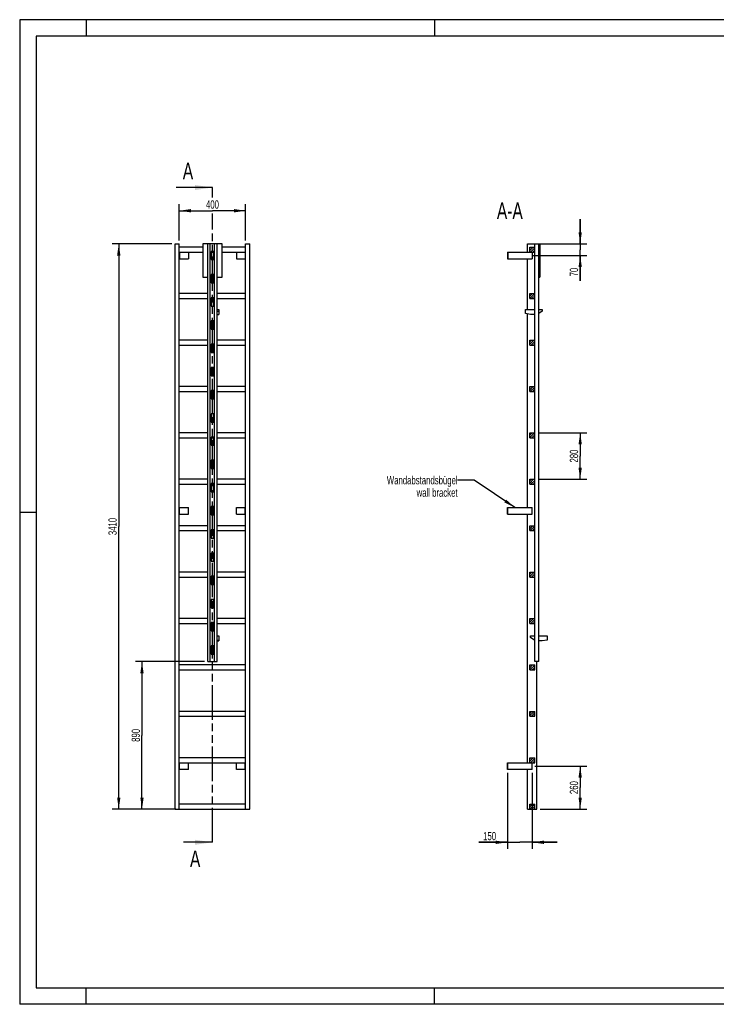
# Model space of a CAD drawing. Header units: millimetres. Extents: x 0 to 8400, y 0 to 5940.
# Tile 1 of 2: x 0 to 4200, y 0 to 5940. Entities that reach past the tile are written whole.
import ezdxf

# ---------------------------------------------------------------- set-up
doc = ezdxf.new("R2010")
doc.units = ezdxf.units.MM
doc.header["$LTSCALE"] = 462
doc.linetypes.add('PHANTOM', pattern=[0.8, 0.45, -0.05, 0.1, -0.05, 0.1, -0.05])
doc.layers.get('0').update_dxf_attribs({"linetype": 'CONTINUOUS'})
for name, color, linetype in [('050_DIMENSIONING', 7, 'CONTINUOUS'), ('053_NOTES', 7, 'CONTINUOUS'), ('HATCHING_BL0', 7, 'CONTINUOUS')]:
    doc.layers.add(name, color=color, linetype=linetype)
doc.styles.get("Standard").update_dxf_attribs({"font": 'txt', "width": 0.7})
doc.dimstyles.new('DIMSTYLE_1', dxfattribs={"dimtxt": 50, "dimasz": 70, "dimexe": 2, "dimexo": 1, "dimtad": 1, "dimdec": 1, "dimtxsty": 'Standard', "dimblk": '_FILLED', "dimblk1": '_FILLED', "dimblk2": '_FILLED', "dimcen": 0.09, "dimazin": 2, "dimtp": 0.5, "dimtm": 0.5, "dimtfac": 1, "dimtdec": 1, "dimtofl": 0, "dimtmove": 0, "dimatfit": 3, "dimldrblk": '_FILLED', "dimfxl": 1, "dimtolj": 1, "dimarcsym": 0})
doc.dimstyles.new('DIMSTYLE_2', dxfattribs={"dimtxt": 50, "dimasz": 70, "dimexe": 2, "dimexo": 1, "dimtad": 1, "dimdec": 1, "dimtxsty": 'Standard', "dimblk": '_FILLED', "dimblk1": '_FILLED', "dimblk2": '_FILLED', "dimcen": 0.09, "dimazin": 2, "dimtp": 0.3, "dimtm": 0.3, "dimtfac": 1, "dimtdec": 1, "dimtofl": 0, "dimtmove": 0, "dimatfit": 3, "dimldrblk": '_FILLED', "dimfxl": 1, "dimtolj": 1, "dimarcsym": 0})
doc.dimstyles.new('DIMSTYLE_3', dxfattribs={"dimtxt": 50, "dimasz": 70, "dimexe": 2, "dimexo": 1, "dimtad": 1, "dimtxsty": 'Standard', "dimblk": '_FILLED', "dimblk1": '_FILLED', "dimblk2": '_FILLED', "dimcen": 0.09, "dimazin": 2, "dimtp": 0.5, "dimtm": 0.5, "dimtfac": 1, "dimtofl": 0, "dimtmove": 0, "dimatfit": 3, "dimldrblk": '_FILLED', "dimfxl": 1, "dimtolj": 1, "dimarcsym": 0})
doc.dimstyles.new('DIMSTYLE_4', dxfattribs={"dimtxt": 50, "dimasz": 70, "dimexe": 2, "dimexo": 1, "dimtad": 1, "dimtxsty": 'Standard', "dimblk": '_FILLED', "dimblk1": '_FILLED', "dimblk2": '_FILLED', "dimcen": 0.09, "dimazin": 2, "dimtp": 2, "dimtm": 2, "dimtfac": 1, "dimtofl": 0, "dimtmove": 0, "dimatfit": 3, "dimldrblk": '_FILLED', "dimfxl": 1, "dimtolj": 1, "dimarcsym": 0})
doc.dimstyles.new('DIMSTYLE_5', dxfattribs={"dimtxt": 50, "dimasz": 70, "dimexe": 2, "dimexo": 1, "dimtad": 1, "dimtxsty": 'Standard', "dimblk": '_FILLED', "dimblk1": '_FILLED', "dimblk2": '_FILLED', "dimcen": 0.09, "dimazin": 2, "dimtp": 0.8, "dimtm": 0.8, "dimtfac": 1, "dimtofl": 0, "dimtmove": 0, "dimatfit": 3, "dimldrblk": '_FILLED', "dimfxl": 1, "dimtolj": 1, "dimarcsym": 0})
doc.dimstyles.get("Standard").update_dxf_attribs({"dimtxt": 50, "dimasz": 70, "dimexe": 2, "dimexo": 1, "dimtad": 1, "dimtxsty": 'Standard', "dimblk": '_FILLED', "dimblk1": '_FILLED', "dimblk2": '_FILLED', "dimcen": 0.09, "dimazin": 2, "dimtol": 1, "dimtp": 0.01, "dimtm": 0.01, "dimtfac": 1, "dimtofl": 0, "dimtmove": 0, "dimatfit": 3, "dimldrblk": '_FILLED', "dimfxl": 1, "dimtolj": 1, "dimarcsym": 0})

# ---------------------------------------------------------------- blocks, each defined once
blk = doc.blocks.new('_FILLED')
at = {"color": 0, "linetype": 'ByBlock'}
blk.add_solid([(0, 0), (-1, 0.143), (-1, -0.143)], dxfattribs=at)
blk = doc.blocks.new('*D2')
at = {"layer": '050_DIMENSIONING', "color": 2, "linetype": 'Continuous', "transparency": 16777216}
for p, q in [((962.3, 4607.4), (962.3, 4827.4)), ((1362.3, 4607.4), (1362.3, 4827.4)), ((962.3, 4787.4), (1162.3, 4787.4)), ((1362.3, 4787.4), (1162.3, 4787.4))]:
    blk.add_line(p, q, dxfattribs=at)
at = {"layer": '050_DIMENSIONING', "color": 2, "linetype": 'Continuous', "transparency": 16777216, "xscale": 70, "yscale": 70, "zscale": 70, "rotation": 180}
blk.add_blockref('_FILLED', (962.3, 4787.4), dxfattribs=at)
at = {"layer": '050_DIMENSIONING', "color": 2, "linetype": 'Continuous', "transparency": 16777216, "xscale": 70, "yscale": 70, "zscale": 70}
blk.add_blockref('_FILLED', (1362.3, 4787.4), dxfattribs=at)
at = {"layer": '050_DIMENSIONING', "color": 2, "linetype": 'Continuous', "transparency": 16777216, "insert": (1162.3, 4849.9), "char_height": 50, "width": 176.786, "attachment_point": 2, "line_spacing_factor": 0.9}
blk.add_mtext('400', dxfattribs=at)
blk = doc.blocks.new('*D3')
at = {"layer": '050_DIMENSIONING', "color": 2, "linetype": 'Continuous', "transparency": 16777216}
for p, q in [((3106.7, 1437.4), (3419.3, 1437.4)), ((3379.3, 1437.4), (3379.3, 1307.4)), ((3379.3, 1177.4), (3379.3, 1307.4)), ((3138.8, 1177.4), (3419.3, 1177.4))]:
    blk.add_line(p, q, dxfattribs=at)
at = {"layer": '050_DIMENSIONING', "color": 2, "linetype": 'Continuous', "transparency": 16777216, "xscale": 70, "yscale": 70, "zscale": 70}
for p, rotation in [((3379.3, 1437.4), 90), ((3379.3, 1177.4), 270)]:
    blk.add_blockref('_FILLED', p, dxfattribs=dict(at, rotation=rotation))
at = {"layer": '050_DIMENSIONING', "color": 2, "linetype": 'Continuous', "transparency": 16777216, "insert": (3316.8, 1307.4), "char_height": 50, "width": 176.786, "attachment_point": 2, "rotation": 90, "line_spacing_factor": 0.9}
blk.add_mtext('260', dxfattribs=at)
blk = doc.blocks.new('*D4')
at = {"layer": '050_DIMENSIONING', "color": 2, "linetype": 'Continuous', "transparency": 16777216}
for p, q in [((3379.3, 4587.4), (3379.3, 4737.4)), ((3379.3, 4737.4), (3379.3, 4552.4)), ((3138.8, 4587.4), (3419.3, 4587.4)), ((3095.9, 4517.4), (3419.3, 4517.4)), ((3379.3, 4364.7), (3379.3, 4552.4)), ((3379.3, 4517.4), (3379.3, 4364.7))]:
    blk.add_line(p, q, dxfattribs=at)
at = {"layer": '050_DIMENSIONING', "color": 2, "linetype": 'Continuous', "transparency": 16777216, "xscale": 70, "yscale": 70, "zscale": 70}
for p, rotation in [((3379.3, 4587.4), 270), ((3379.3, 4517.4), 90)]:
    blk.add_blockref('_FILLED', p, dxfattribs=dict(at, rotation=rotation))
at = {"layer": '050_DIMENSIONING', "color": 2, "linetype": 'Continuous', "transparency": 16777216, "insert": (3316.8, 4443.3), "char_height": 50, "width": 117.857, "attachment_point": 3, "rotation": 90, "line_spacing_factor": 0.9}
blk.add_mtext('70', dxfattribs=at)
blk = doc.blocks.new('*D5')
at = {"layer": '050_DIMENSIONING', "color": 2, "linetype": 'Continuous', "transparency": 16777216}
for p, q in [((2940.3, 1397.4), (2940.3, 937.4)), ((3090.3, 1397.4), (3090.3, 937.4)), ((2940.3, 977.4), (2768.9, 977.4)), ((2768.9, 977.4), (3015.3, 977.4)), ((3240.3, 977.4), (3015.3, 977.4)), ((3090.3, 977.4), (3240.3, 977.4))]:
    blk.add_line(p, q, dxfattribs=at)
at = {"layer": '050_DIMENSIONING', "color": 2, "linetype": 'Continuous', "transparency": 16777216, "xscale": 70, "yscale": 70, "zscale": 70}
blk.add_blockref('_FILLED', (2940.3, 977.4), dxfattribs=at)
at = {"layer": '050_DIMENSIONING', "color": 2, "linetype": 'Continuous', "transparency": 16777216, "xscale": 70, "yscale": 70, "zscale": 70, "rotation": 180}
blk.add_blockref('_FILLED', (3090.3, 977.4), dxfattribs=at)
at = {"layer": '050_DIMENSIONING', "color": 2, "linetype": 'Continuous', "transparency": 16777216, "insert": (2872.5, 1039.9), "char_height": 50, "width": 155.357, "attachment_point": 3, "line_spacing_factor": 0.9}
blk.add_mtext('150', dxfattribs=at)
blk = doc.blocks.new('*D6')
at = {"layer": '050_DIMENSIONING', "color": 2, "linetype": 'Continuous', "transparency": 16777216}
for p, q in [((917.3, 4587.4), (557.3, 4587.4)), ((597.3, 4587.4), (597.3, 2882.4)), ((597.3, 1177.4), (597.3, 2882.4)), ((917.3, 1177.4), (557.3, 1177.4))]:
    blk.add_line(p, q, dxfattribs=at)
at = {"layer": '050_DIMENSIONING', "color": 2, "linetype": 'Continuous', "transparency": 16777216, "xscale": 70, "yscale": 70, "zscale": 70}
for p, rotation in [((597.3, 4587.4), 90), ((597.3, 1177.4), 270)]:
    blk.add_blockref('_FILLED', p, dxfattribs=dict(at, rotation=rotation))
at = {"layer": '050_DIMENSIONING', "color": 2, "linetype": 'Continuous', "transparency": 16777216, "insert": (534.8, 2882.4), "char_height": 50, "width": 214.286, "attachment_point": 2, "rotation": 90, "line_spacing_factor": 0.9}
blk.add_mtext('3410', dxfattribs=at)
blk = doc.blocks.new('*D7')
at = {"layer": '050_DIMENSIONING', "color": 2, "linetype": 'Continuous', "transparency": 16777216}
for p, q in [((1114.3, 2067.4), (697.3, 2067.4)), ((737.3, 2067.4), (737.3, 1622.4)), ((737.3, 1177.4), (737.3, 1622.4)), ((942.3, 1177.4), (697.3, 1177.4))]:
    blk.add_line(p, q, dxfattribs=at)
at = {"layer": '050_DIMENSIONING', "color": 2, "linetype": 'Continuous', "transparency": 16777216, "xscale": 70, "yscale": 70, "zscale": 70}
for p, rotation in [((737.3, 2067.4), 90), ((737.3, 1177.4), 270)]:
    blk.add_blockref('_FILLED', p, dxfattribs=dict(at, rotation=rotation))
at = {"layer": '050_DIMENSIONING', "color": 2, "linetype": 'Continuous', "transparency": 16777216, "insert": (674.8, 1622.4), "char_height": 50, "width": 176.786, "attachment_point": 2, "rotation": 90, "line_spacing_factor": 0.9}
blk.add_mtext('890', dxfattribs=at)
blk = doc.blocks.new('*D8')
at = {"layer": '050_DIMENSIONING', "color": 2, "linetype": 'Continuous', "transparency": 16777216}
for p, q in [((3125.3, 3447.4), (3419.3, 3447.4)), ((3379.3, 3447.4), (3379.3, 3307.4)), ((3379.3, 3167.4), (3379.3, 3307.4)), ((3125.3, 3167.4), (3419.3, 3167.4))]:
    blk.add_line(p, q, dxfattribs=at)
at = {"layer": '050_DIMENSIONING', "color": 2, "linetype": 'Continuous', "transparency": 16777216, "xscale": 70, "yscale": 70, "zscale": 70}
for p, rotation in [((3379.3, 3447.4), 90), ((3379.3, 3167.4), 270)]:
    blk.add_blockref('_FILLED', p, dxfattribs=dict(at, rotation=rotation))
at = {"layer": '050_DIMENSIONING', "color": 2, "linetype": 'Continuous', "transparency": 16777216, "insert": (3316.8, 3307.4), "char_height": 50, "width": 176.786, "attachment_point": 2, "rotation": 90, "line_spacing_factor": 0.9}
blk.add_mtext('280', dxfattribs=at)
blk = doc.blocks.new('XSEC_FILLED')
at = {"color": 0, "linetype": 'ByBlock'}
blk.add_solid([(0, 0), (-1, 0.143), (-1, -0.143)], dxfattribs=at)
blk = doc.blocks.new('HATCHING_BL0', base_point=(1053.2, 2952.4))
at = {"layer": 'HATCHING_BL0', "color": 7, "linetype": 'PHANTOM'}
for p, q in [((1162.3, 4866.4), (1162.3, 4927.4)), ((1162.3, 977.4), (1162.3, 4770.4))]:
    blk.add_line(p, q, dxfattribs=at)
at = {"layer": 'HATCHING_BL0', "color": 7, "linetype": 'Continuous', "char_height": 100, "width": 128.571, "attachment_point": 1, "line_spacing_factor": 0.9}
for insert in [(983.4, 5077.4), (1026.7, 927.4)]:
    blk.add_mtext('A', dxfattribs=dict(at, insert=insert))
at = {"layer": 'HATCHING_BL0', "color": 7, "linetype": 'Continuous'}
for points in [[(1162.3, 4927.4), (944.1, 4927.4)], [(1162.3, 977.4), (987.4, 977.4)]]:
    blk.add_leader(points, dimstyle='Standard', override={"dimasz": 105, "dimtad": 0, "dimldrblk": 'XSEC_FILLED'}, dxfattribs=at)

msp = doc.modelspace()

# ---------------------------------------------------------------- hatches: boundary and pattern name
at = {"linetype": 'Continuous'}
h = msp.add_hatch(dxfattribs=at)
h.set_pattern_fill('A', color=2, scale=9.722718, angle=45, style=0, pattern_type=0)
h.set_pattern_definition([(45, (0, 0), (-6.875, 6.875), [])])
edge = h.paths.add_edge_path()
edge.add_line((3105.344, 1177.417), (3075.344, 1177.417))
edge.add_line((3075.344, 1177.417), (3075.344, 1207.417))
edge.add_line((3075.344, 1207.417), (3105.344, 1207.417))
edge.add_line((3105.344, 1177.417), (3105.344, 1207.417))
edge = h.paths.add_edge_path()
edge.add_line((3075.344, 1457.417), (3075.344, 1487.417))
edge.add_line((3075.344, 1487.417), (3105.344, 1487.417))
edge.add_line((3105.344, 1457.417), (3105.344, 1487.417))
edge.add_line((3075.344, 1457.417), (3105.344, 1457.417))
edge = h.paths.add_edge_path()
edge.add_line((3075.344, 1737.417), (3075.344, 1767.417))
edge.add_line((3075.344, 1767.417), (3105.344, 1767.417))
edge.add_line((3105.344, 1737.417), (3105.344, 1767.417))
edge.add_line((3075.344, 1737.417), (3105.344, 1737.417))
edge = h.paths.add_edge_path()
edge.add_line((3075.344, 2017.417), (3075.344, 2047.417))
edge.add_line((3075.344, 2047.417), (3105.344, 2047.417))
edge.add_line((3105.344, 2017.417), (3105.344, 2047.417))
edge.add_line((3075.344, 2017.417), (3105.344, 2017.417))
edge = h.paths.add_edge_path()
edge.add_line((3075.344, 2297.417), (3075.344, 2327.417))
edge.add_line((3075.344, 2327.417), (3105.344, 2327.417))
edge.add_line((3105.344, 2297.417), (3105.344, 2327.417))
edge.add_line((3075.344, 2297.417), (3105.344, 2297.417))
edge = h.paths.add_edge_path()
edge.add_line((3075.344, 2577.417), (3075.344, 2607.417))
edge.add_line((3075.344, 2607.417), (3105.344, 2607.417))
edge.add_line((3105.344, 2577.417), (3105.344, 2607.417))
edge.add_line((3075.344, 2577.417), (3105.344, 2577.417))
edge = h.paths.add_edge_path()
edge.add_line((3075.344, 2857.417), (3075.344, 2887.417))
edge.add_line((3075.344, 2887.417), (3105.344, 2887.417))
edge.add_line((3105.344, 2857.417), (3105.344, 2887.417))
edge.add_line((3075.344, 2857.417), (3105.344, 2857.417))
edge = h.paths.add_edge_path()
edge.add_line((3075.344, 3137.417), (3075.344, 3167.417))
edge.add_line((3075.344, 3167.417), (3105.344, 3167.417))
edge.add_line((3105.344, 3137.417), (3105.344, 3167.417))
edge.add_line((3075.344, 3137.417), (3105.344, 3137.417))
edge = h.paths.add_edge_path()
edge.add_line((3075.344, 3417.417), (3075.344, 3447.417))
edge.add_line((3075.344, 3447.417), (3105.344, 3447.417))
edge.add_line((3105.344, 3417.417), (3105.344, 3447.417))
edge.add_line((3075.344, 3417.417), (3105.344, 3417.417))
edge = h.paths.add_edge_path()
edge.add_line((3075.344, 3697.417), (3075.344, 3727.417))
edge.add_line((3075.344, 3727.417), (3105.344, 3727.417))
edge.add_line((3105.344, 3697.417), (3105.344, 3727.417))
edge.add_line((3075.344, 3697.417), (3105.344, 3697.417))
edge = h.paths.add_edge_path()
edge.add_line((3075.344, 3977.417), (3075.344, 4007.417))
edge.add_line((3075.344, 4007.417), (3105.344, 4007.417))
edge.add_line((3105.344, 3977.417), (3105.344, 4007.417))
edge.add_line((3075.344, 3977.417), (3105.344, 3977.417))
edge = h.paths.add_edge_path()
edge.add_line((3075.344, 4257.417), (3075.344, 4287.417))
edge.add_line((3075.344, 4287.417), (3105.344, 4287.417))
edge.add_line((3105.344, 4257.417), (3105.344, 4287.417))
edge.add_line((3075.344, 4257.417), (3105.344, 4257.417))
edge = h.paths.add_edge_path()
edge.add_line((3075.344, 4537.417), (3075.344, 4567.417))
edge.add_line((3075.344, 4567.417), (3105.344, 4567.417))
edge.add_line((3105.344, 4537.417), (3105.344, 4567.417))
edge.add_line((3075.344, 4537.417), (3105.344, 4537.417))
edge = h.paths.add_edge_path()
edge.add_line((3105.444, 2112.417), (3105.444, 2067.417))
edge.add_line((3106.344, 2112.417), (3105.444, 2112.417))
edge.add_line((3106.344, 2112.417), (3106.344, 2067.417))
edge.add_line((3106.344, 2067.417), (3105.444, 2067.417))
edge = h.paths.add_edge_path()
edge.add_line((3105.444, 2252.417), (3105.444, 2162.417))
edge.add_line((3106.344, 2252.417), (3105.444, 2252.417))
edge.add_line((3106.344, 2252.417), (3106.344, 2162.417))
edge.add_line((3106.344, 2162.417), (3105.444, 2162.417))
edge = h.paths.add_edge_path()
edge.add_line((3105.444, 2392.417), (3105.444, 2302.417))
edge.add_line((3106.344, 2392.417), (3105.444, 2392.417))
edge.add_line((3106.344, 2392.417), (3106.344, 2302.417))
edge.add_line((3106.344, 2302.417), (3105.444, 2302.417))
edge = h.paths.add_edge_path()
edge.add_line((3105.444, 2532.417), (3105.444, 2442.417))
edge.add_line((3106.344, 2532.417), (3105.444, 2532.417))
edge.add_line((3106.344, 2532.417), (3106.344, 2442.417))
edge.add_line((3106.344, 2442.417), (3105.444, 2442.417))
edge = h.paths.add_edge_path()
edge.add_line((3105.444, 2672.417), (3105.444, 2582.417))
edge.add_line((3106.344, 2672.417), (3105.444, 2672.417))
edge.add_line((3106.344, 2672.417), (3106.344, 2582.417))
edge.add_line((3106.344, 2582.417), (3105.444, 2582.417))
edge = h.paths.add_edge_path()
edge.add_line((3105.444, 2812.417), (3105.444, 2722.417))
edge.add_line((3106.344, 2812.417), (3105.444, 2812.417))
edge.add_line((3106.344, 2812.417), (3106.344, 2722.417))
edge.add_line((3106.344, 2722.417), (3105.444, 2722.417))
edge = h.paths.add_edge_path()
edge.add_line((3105.444, 2952.417), (3105.444, 2862.417))
edge.add_line((3106.344, 2952.417), (3105.444, 2952.417))
edge.add_line((3106.344, 2952.417), (3106.344, 2862.417))
edge.add_line((3106.344, 2862.417), (3105.444, 2862.417))
edge = h.paths.add_edge_path()
edge.add_line((3105.444, 3092.417), (3105.444, 3002.417))
edge.add_line((3106.344, 3092.417), (3105.444, 3092.417))
edge.add_line((3106.344, 3092.417), (3106.344, 3002.417))
edge.add_line((3106.344, 3002.417), (3105.444, 3002.417))
edge = h.paths.add_edge_path()
edge.add_line((3106.344, 4587.417), (3105.444, 4587.417))
edge.add_line((3106.344, 4587.417), (3106.344, 4542.417))
edge.add_line((3106.344, 4542.417), (3105.444, 4542.417))
edge.add_line((3105.444, 4587.417), (3105.444, 4542.417))
edge = h.paths.add_edge_path()
edge.add_line((3105.444, 3232.417), (3105.444, 3142.417))
edge.add_line((3106.344, 3232.417), (3105.444, 3232.417))
edge.add_line((3106.344, 3232.417), (3106.344, 3142.417))
edge.add_line((3106.344, 3142.417), (3105.444, 3142.417))
edge = h.paths.add_edge_path()
edge.add_line((3105.444, 3372.417), (3105.444, 3282.417))
edge.add_line((3106.344, 3372.417), (3105.444, 3372.417))
edge.add_line((3106.344, 3372.417), (3106.344, 3282.417))
edge.add_line((3106.344, 3282.417), (3105.444, 3282.417))
edge = h.paths.add_edge_path()
edge.add_line((3105.444, 3512.417), (3105.444, 3422.417))
edge.add_line((3106.344, 3512.417), (3105.444, 3512.417))
edge.add_line((3106.344, 3512.417), (3106.344, 3422.417))
edge.add_line((3106.344, 3422.417), (3105.444, 3422.417))
edge = h.paths.add_edge_path()
edge.add_line((3105.444, 3652.417), (3105.444, 3562.417))
edge.add_line((3106.344, 3652.417), (3105.444, 3652.417))
edge.add_line((3106.344, 3652.417), (3106.344, 3562.417))
edge.add_line((3106.344, 3562.417), (3105.444, 3562.417))
edge = h.paths.add_edge_path()
edge.add_line((3105.444, 3792.417), (3105.444, 3702.417))
edge.add_line((3106.344, 3792.417), (3105.444, 3792.417))
edge.add_line((3106.344, 3792.417), (3106.344, 3702.417))
edge.add_line((3106.344, 3702.417), (3105.444, 3702.417))
edge = h.paths.add_edge_path()
edge.add_line((3105.444, 3932.417), (3105.444, 3842.417))
edge.add_line((3106.344, 3932.417), (3105.444, 3932.417))
edge.add_line((3106.344, 3932.417), (3106.344, 3842.417))
edge.add_line((3106.344, 3842.417), (3105.444, 3842.417))
edge = h.paths.add_edge_path()
edge.add_line((3105.444, 4072.417), (3105.444, 3982.417))
edge.add_line((3106.344, 4072.417), (3105.444, 4072.417))
edge.add_line((3106.344, 4072.417), (3106.344, 3982.417))
edge.add_line((3106.344, 3982.417), (3105.444, 3982.417))
edge = h.paths.add_edge_path()
edge.add_line((3106.344, 4492.417), (3105.444, 4492.417))
edge.add_line((3106.344, 4492.417), (3106.344, 4402.417))
edge.add_line((3106.344, 4402.417), (3105.444, 4402.417))
edge.add_line((3105.444, 4492.417), (3105.444, 4402.417))
edge = h.paths.add_edge_path()
edge.add_line((3106.344, 4352.417), (3105.444, 4352.417))
edge.add_line((3106.344, 4352.417), (3106.344, 4262.417))
edge.add_line((3106.344, 4262.417), (3105.444, 4262.417))
edge.add_line((3105.444, 4352.417), (3105.444, 4262.417))
edge = h.paths.add_edge_path()
edge.add_line((3106.344, 4212.417), (3105.444, 4212.417))
edge.add_line((3106.344, 4212.417), (3106.344, 4122.417))
edge.add_line((3106.344, 4122.417), (3105.444, 4122.417))
edge.add_line((3105.444, 4212.417), (3105.444, 4122.417))

# ---------------------------------------------------------------- linework, layer by layer
at = {"color": 3, "linetype": 'Continuous'}
for p, q in [((0, 5940), (0, 0)), ((8400, 5940), (0, 5940)), ((400, 5940), (400, 5840)), ((2500, 5940), (2500, 5840)), ((0, 2970), (100, 2970)), ((400, 0), (400, 100)), ((2500, 0), (2500, 100)), ((8400, 0), (0, 0))]:
    msp.add_line(p, q, dxfattribs=at)
at = {"color": 5, "linetype": 'Continuous'}
for p, q in [((100, 5840), (100, 100)), ((8300, 5840), (100, 5840)), ((100, 100), (8300, 100))]:
    msp.add_line(p, q, dxfattribs=at)
at = {"color": 7, "linetype": 'Continuous'}
for p, q in [((937.255, 1177.417), (937.255, 4587.417)), ((937.255, 4587.417), (962.255, 4587.417)), ((962.255, 1177.417), (962.255, 4587.417)), ((1104.255, 4587.417), (1104.255, 4387.417)), ((1220.255, 4587.417), (1104.255, 4587.417)), ((1134.255, 2067.417), (1134.255, 4587.417)), ((1149.255, 2067.417), (1149.255, 4587.417)), ((1175.255, 2067.417), (1175.255, 4587.417)), ((1190.255, 2067.417), (1190.255, 4587.417)), ((1220.255, 4387.417), (1220.255, 4587.417)), ((1362.255, 1177.417), (1362.255, 4587.417)), ((1362.255, 4587.417), (1387.255, 4587.417)), ((1387.255, 1177.417), (1387.255, 4587.417)), ((3061.844, 4537.417), (3061.844, 4587.417)), ((3061.844, 4587.417), (3135.444, 4587.417)), ((3105.444, 2067.417), (3105.444, 4587.417)), ((3106.344, 2067.417), (3106.344, 4587.417)), ((3128.344, 4587.417), (3128.344, 2067.417)), ((3129.344, 2067.417), (3129.344, 4587.417)), ((3135.444, 4587.417), (3135.444, 4387.417)), ((1104.255, 4567.417), (962.255, 4567.417)), ((962.255, 4537.417), (1104.255, 4537.417)), ((964.255, 4537.417), (964.255, 4497.417)), ((1017.255, 4537.417), (1017.255, 4497.417)), ((1155.255, 4542.417), (1155.255, 4492.417)), ((1169.255, 4542.417), (1155.255, 4542.417)), ((1155.255, 4537.417), (1169.255, 4537.417)), ((1169.255, 4492.417), (1169.255, 4542.417)), ((1362.255, 4567.417), (1220.255, 4567.417)), ((1220.255, 4537.417), (1362.255, 4537.417)), ((1307.255, 4537.417), (1307.255, 4497.417)), ((1360.255, 4537.417), (1360.255, 4497.417)), ((2940.344, 4537.417), (2940.344, 4497.417)), ((2940.344, 4537.417), (3105.344, 4537.417)), ((2942.344, 4537.417), (2942.344, 4497.417)), ((3075.344, 4537.417), (3075.344, 4567.417)), ((3075.344, 4567.417), (3105.344, 4567.417)), ((3090.344, 4537.417), (3090.344, 4497.417)), ((3105.344, 4537.417), (3105.344, 4567.417)), ((3106.344, 4542.417), (3105.444, 4542.417)), ((962.255, 4497.417), (1017.255, 4497.417)), ((1155.255, 4492.417), (1169.255, 4492.417)), ((1307.255, 4497.417), (1362.255, 4497.417)), ((2940.344, 4497.417), (3090.344, 4497.417)), ((3061.844, 4191.917), (3061.844, 4497.417)), ((3106.344, 4492.417), (3105.444, 4492.417)), ((1155.255, 4402.417), (1155.255, 4352.417)), ((1169.255, 4402.417), (1155.255, 4402.417)), ((1169.255, 4352.417), (1169.255, 4402.417)), ((3106.344, 4402.417), (3105.444, 4402.417)), ((1104.255, 4387.417), (1134.255, 4387.417)), ((1155.255, 4352.417), (1169.255, 4352.417)), ((1190.255, 4387.417), (1220.255, 4387.417)), ((3106.344, 4352.417), (3105.444, 4352.417)), ((3129.344, 4387.417), (3135.444, 4387.417)), ((1134.255, 4287.417), (962.255, 4287.417)), ((1362.255, 4287.417), (1190.255, 4287.417)), ((3075.344, 4257.417), (3075.344, 4287.417)), ((3075.344, 4287.417), (3105.344, 4287.417)), ((3105.344, 4257.417), (3105.344, 4287.417)), ((962.255, 4257.417), (1134.255, 4257.417)), ((1155.255, 4262.417), (1155.255, 4212.417)), ((1169.255, 4262.417), (1155.255, 4262.417)), ((1155.255, 4257.417), (1169.255, 4257.417)), ((1169.255, 4212.417), (1169.255, 4262.417)), ((1190.255, 4257.417), (1362.255, 4257.417)), ((3075.344, 4257.417), (3105.344, 4257.417)), ((3106.344, 4262.417), (3105.444, 4262.417)), ((1155.255, 4212.417), (1169.255, 4212.417)), ((1190.255, 4191.917), (1200.255, 4191.917)), ((1190.255, 4181.917), (1200.255, 4181.917)), ((1190.255, 4161.917), (1200.255, 4161.917)), ((1200.255, 4191.917), (1200.255, 4161.917)), ((3049.444, 4166.917), (3049.444, 4191.917)), ((3049.444, 4191.917), (3105.444, 4191.917)), ((3079.444, 4161.917), (3049.444, 4166.917)), ((3061.844, 2997.417), (3061.844, 4164.851)), ((3105.444, 4161.917), (3079.444, 4161.917)), ((3106.344, 4212.417), (3105.444, 4212.417)), ((3129.344, 4191.917), (3149.444, 4191.917)), ((3149.444, 4181.917), (3129.344, 4168.517)), ((3149.444, 4191.917), (3149.444, 4181.917)), ((1155.255, 4122.417), (1155.255, 4072.417)), ((1169.255, 4122.417), (1155.255, 4122.417)), ((1169.255, 4072.417), (1169.255, 4122.417)), ((3106.344, 4122.417), (3105.444, 4122.417)), ((1155.255, 4072.417), (1169.255, 4072.417)), ((3106.344, 4072.417), (3105.444, 4072.417)), ((1134.255, 4007.417), (962.255, 4007.417)), ((1155.255, 3982.417), (1155.255, 3932.417)), ((1169.255, 3982.417), (1155.255, 3982.417)), ((1169.255, 3932.417), (1169.255, 3982.417)), ((1362.255, 4007.417), (1190.255, 4007.417)), ((3075.344, 3977.417), (3075.344, 4007.417)), ((3075.344, 4007.417), (3105.344, 4007.417)), ((3105.344, 3977.417), (3105.344, 4007.417)), ((3106.344, 3982.417), (3105.444, 3982.417)), ((962.255, 3977.417), (1134.255, 3977.417)), ((1155.255, 3977.417), (1169.255, 3977.417)), ((1155.255, 3932.417), (1169.255, 3932.417)), ((1190.255, 3977.417), (1362.255, 3977.417)), ((3075.344, 3977.417), (3105.344, 3977.417)), ((3106.344, 3932.417), (3105.444, 3932.417)), ((1155.255, 3842.417), (1155.255, 3792.417)), ((1169.255, 3842.417), (1155.255, 3842.417)), ((1169.255, 3792.417), (1169.255, 3842.417)), ((3106.344, 3842.417), (3105.444, 3842.417)), ((1155.255, 3792.417), (1169.255, 3792.417)), ((3106.344, 3792.417), (3105.444, 3792.417)), ((1134.255, 3727.417), (962.255, 3727.417)), ((962.255, 3697.417), (1134.255, 3697.417)), ((1155.255, 3702.417), (1155.255, 3652.417)), ((1169.255, 3702.417), (1155.255, 3702.417)), ((1155.255, 3697.417), (1169.255, 3697.417)), ((1169.255, 3652.417), (1169.255, 3702.417)), ((1362.255, 3727.417), (1190.255, 3727.417)), ((1190.255, 3697.417), (1362.255, 3697.417)), ((3075.344, 3697.417), (3075.344, 3727.417)), ((3075.344, 3727.417), (3105.344, 3727.417)), ((3075.344, 3697.417), (3105.344, 3697.417)), ((3105.344, 3697.417), (3105.344, 3727.417)), ((3106.344, 3702.417), (3105.444, 3702.417)), ((1155.255, 3652.417), (1169.255, 3652.417)), ((3106.344, 3652.417), (3105.444, 3652.417)), ((1155.255, 3562.417), (1155.255, 3512.417)), ((1169.255, 3562.417), (1155.255, 3562.417)), ((1155.255, 3512.417), (1169.255, 3512.417)), ((1169.255, 3512.417), (1169.255, 3562.417)), ((3106.344, 3562.417), (3105.444, 3562.417)), ((3106.344, 3512.417), (3105.444, 3512.417)), ((1134.255, 3447.417), (962.255, 3447.417)), ((1362.255, 3447.417), (1190.255, 3447.417)), ((3075.344, 3417.417), (3075.344, 3447.417)), ((3075.344, 3447.417), (3105.344, 3447.417)), ((3105.344, 3417.417), (3105.344, 3447.417)), ((962.255, 3417.417), (1134.255, 3417.417)), ((1155.255, 3422.417), (1155.255, 3372.417)), ((1169.255, 3422.417), (1155.255, 3422.417)), ((1155.255, 3417.417), (1169.255, 3417.417)), ((1169.255, 3372.417), (1169.255, 3422.417)), ((1190.255, 3417.417), (1362.255, 3417.417)), ((3075.344, 3417.417), (3105.344, 3417.417)), ((3106.344, 3422.417), (3105.444, 3422.417)), ((1155.255, 3372.417), (1169.255, 3372.417)), ((3106.344, 3372.417), (3105.444, 3372.417)), ((1155.255, 3282.417), (1155.255, 3232.417)), ((1169.255, 3282.417), (1155.255, 3282.417)), ((1169.255, 3232.417), (1169.255, 3282.417)), ((3106.344, 3282.417), (3105.444, 3282.417)), ((1155.255, 3232.417), (1169.255, 3232.417)), ((3106.344, 3232.417), (3105.444, 3232.417)), ((1134.255, 3167.417), (962.255, 3167.417)), ((1362.255, 3167.417), (1190.255, 3167.417)), ((3075.344, 3137.417), (3075.344, 3167.417)), ((3075.344, 3167.417), (3105.344, 3167.417)), ((3105.344, 3137.417), (3105.344, 3167.417)), ((962.255, 3137.417), (1134.255, 3137.417)), ((1155.255, 3142.417), (1155.255, 3092.417)), ((1169.255, 3142.417), (1155.255, 3142.417)), ((1155.255, 3137.417), (1169.255, 3137.417)), ((1155.255, 3092.417), (1169.255, 3092.417)), ((1169.255, 3092.417), (1169.255, 3142.417)), ((1190.255, 3137.417), (1362.255, 3137.417)), ((3075.344, 3137.417), (3105.344, 3137.417)), ((3106.344, 3142.417), (3105.444, 3142.417)), ((3106.344, 3092.417), (3105.444, 3092.417)), ((962.255, 2997.417), (1017.255, 2997.417)), ((964.255, 2957.417), (964.255, 2997.417)), ((1017.255, 2957.417), (1017.255, 2997.417)), ((1155.255, 3002.417), (1155.255, 2952.417)), ((1169.255, 3002.417), (1155.255, 3002.417)), ((1169.255, 2952.417), (1169.255, 3002.417)), ((1307.255, 2997.417), (1362.255, 2997.417)), ((1307.255, 2957.417), (1307.255, 2997.417)), ((1360.255, 2957.417), (1360.255, 2997.417)), ((2940.344, 2957.417), (2940.344, 2997.417)), ((2940.344, 2997.417), (3090.344, 2997.417)), ((2942.344, 2957.417), (2942.344, 2997.417)), ((3090.344, 2957.417), (3090.344, 2997.417)), ((3106.344, 3002.417), (3105.444, 3002.417)), ((962.255, 2957.417), (1017.255, 2957.417)), ((1155.255, 2952.417), (1169.255, 2952.417)), ((1307.255, 2957.417), (1362.255, 2957.417)), ((2940.344, 2957.417), (3090.344, 2957.417)), ((3061.844, 1457.417), (3061.844, 2957.417)), ((3106.344, 2952.417), (3105.444, 2952.417)), ((1134.255, 2887.417), (962.255, 2887.417)), ((962.255, 2857.417), (1134.255, 2857.417)), ((1155.255, 2862.417), (1155.255, 2812.417)), ((1169.255, 2862.417), (1155.255, 2862.417)), ((1155.255, 2857.417), (1169.255, 2857.417)), ((1169.255, 2812.417), (1169.255, 2862.417)), ((1362.255, 2887.417), (1190.255, 2887.417)), ((1190.255, 2857.417), (1362.255, 2857.417)), ((3075.344, 2887.417), (3105.344, 2887.417)), ((3075.344, 2857.417), (3075.344, 2887.417)), ((3075.344, 2857.417), (3105.344, 2857.417)), ((3105.344, 2857.417), (3105.344, 2887.417)), ((3106.344, 2862.417), (3105.444, 2862.417)), ((1155.255, 2812.417), (1169.255, 2812.417)), ((3106.344, 2812.417), (3105.444, 2812.417)), ((1169.255, 2722.417), (1155.255, 2722.417)), ((1155.255, 2722.417), (1155.255, 2672.417)), ((1169.255, 2672.417), (1169.255, 2722.417)), ((3106.344, 2722.417), (3105.444, 2722.417)), ((1155.255, 2672.417), (1169.255, 2672.417)), ((3106.344, 2672.417), (3105.444, 2672.417)), ((1134.255, 2607.417), (962.255, 2607.417)), ((962.255, 2577.417), (1134.255, 2577.417)), ((1169.255, 2582.417), (1155.255, 2582.417)), ((1155.255, 2582.417), (1155.255, 2532.417)), ((1155.255, 2577.417), (1169.255, 2577.417)), ((1169.255, 2532.417), (1169.255, 2582.417)), ((1362.255, 2607.417), (1190.255, 2607.417)), ((1190.255, 2577.417), (1362.255, 2577.417)), ((3075.344, 2607.417), (3105.344, 2607.417)), ((3075.344, 2577.417), (3075.344, 2607.417)), ((3075.344, 2577.417), (3105.344, 2577.417)), ((3105.344, 2577.417), (3105.344, 2607.417)), ((3106.344, 2582.417), (3105.444, 2582.417)), ((1155.255, 2532.417), (1169.255, 2532.417)), ((3106.344, 2532.417), (3105.444, 2532.417)), ((1169.255, 2442.417), (1155.255, 2442.417)), ((1155.255, 2442.417), (1155.255, 2392.417)), ((1169.255, 2392.417), (1169.255, 2442.417)), ((3106.344, 2442.417), (3105.444, 2442.417)), ((1155.255, 2392.417), (1169.255, 2392.417)), ((3106.344, 2392.417), (3105.444, 2392.417)), ((1134.255, 2327.417), (962.255, 2327.417)), ((1362.255, 2327.417), (1190.255, 2327.417)), ((3075.344, 2327.417), (3105.344, 2327.417)), ((3075.344, 2297.417), (3075.344, 2327.417)), ((3105.344, 2297.417), (3105.344, 2327.417)), ((962.255, 2297.417), (1134.255, 2297.417)), ((1169.255, 2302.417), (1155.255, 2302.417)), ((1155.255, 2302.417), (1155.255, 2252.417)), ((1155.255, 2297.417), (1169.255, 2297.417)), ((1169.255, 2252.417), (1169.255, 2302.417)), ((1190.255, 2297.417), (1362.255, 2297.417)), ((3075.344, 2297.417), (3105.344, 2297.417)), ((3106.344, 2302.417), (3105.444, 2302.417)), ((1155.255, 2252.417), (1169.255, 2252.417)), ((1190.255, 2222.417), (1200.255, 2222.417)), ((1200.255, 2222.417), (1200.255, 2192.417)), ((3079.344, 2222.417), (3105.444, 2222.417)), ((3079.344, 2212.417), (3079.344, 2222.417)), ((3105.444, 2195.017), (3079.344, 2212.417)), ((3106.344, 2252.417), (3105.444, 2252.417)), ((3129.344, 2222.417), (3179.344, 2222.417)), ((3179.344, 2222.417), (3179.344, 2197.417)), ((1169.255, 2162.417), (1155.255, 2162.417)), ((1155.255, 2162.417), (1155.255, 2112.417)), ((1169.255, 2112.417), (1169.255, 2162.417)), ((1190.255, 2197.417), (1200.255, 2197.417)), ((1190.255, 2192.417), (1200.255, 2192.417)), ((3106.344, 2162.417), (3105.444, 2162.417)), ((3149.344, 2192.417), (3129.344, 2192.417)), ((3179.344, 2197.417), (3149.344, 2192.417)), ((1155.255, 2112.417), (1169.255, 2112.417)), ((3106.344, 2112.417), (3105.444, 2112.417)), ((1362.255, 2047.417), (962.255, 2047.417)), ((1134.255, 2067.417), (1190.255, 2067.417)), ((3075.344, 2047.417), (3105.344, 2047.417)), ((3075.344, 2017.417), (3075.344, 2047.417)), ((3105.344, 2017.417), (3105.344, 2047.417)), ((3129.344, 2067.417), (3105.444, 2067.417)), ((3118.844, 1177.417), (3118.844, 2067.417)), ((962.255, 2017.417), (1362.255, 2017.417)), ((3075.344, 2017.417), (3105.344, 2017.417)), ((1362.255, 1767.417), (962.255, 1767.417)), ((962.255, 1737.417), (1362.255, 1737.417)), ((3075.344, 1767.417), (3105.344, 1767.417)), ((3075.344, 1737.417), (3075.344, 1767.417)), ((3075.344, 1737.417), (3105.344, 1737.417)), ((3105.344, 1737.417), (3105.344, 1767.417)), ((1362.255, 1487.417), (962.255, 1487.417)), ((3075.344, 1487.417), (3105.344, 1487.417)), ((3075.344, 1457.417), (3075.344, 1487.417)), ((3105.344, 1457.417), (3105.344, 1487.417)), ((962.255, 1457.417), (1362.255, 1457.417)), ((964.255, 1417.417), (964.255, 1457.417)), ((1017.255, 1417.417), (1017.255, 1457.417)), ((1307.255, 1417.417), (1307.255, 1457.417)), ((1360.255, 1417.417), (1360.255, 1457.417)), ((2940.344, 1457.417), (3105.344, 1457.417)), ((2940.344, 1417.417), (2940.344, 1457.417)), ((2942.344, 1417.417), (2942.344, 1457.417)), ((3090.344, 1417.417), (3090.344, 1457.417)), ((1017.255, 1417.417), (962.255, 1417.417)), ((1362.255, 1417.417), (1307.255, 1417.417)), ((3090.344, 1417.417), (2940.344, 1417.417)), ((3061.844, 1177.417), (3061.844, 1417.417)), ((1362.255, 1207.417), (962.255, 1207.417)), ((3075.344, 1207.417), (3105.344, 1207.417)), ((3075.344, 1177.417), (3075.344, 1207.417)), ((3105.344, 1177.417), (3105.344, 1207.417)), ((937.255, 1177.417), (1387.255, 1177.417)), ((3061.844, 1177.417), (3118.844, 1177.417))]:
    msp.add_line(p, q, dxfattribs=at)

# ---------------------------------------------------------------- block references
at = {"layer": 'HATCHING_BL0'}
msp.add_blockref('HATCHING_BL0', (1053.199, 2952.417), dxfattribs=at)

# ---------------------------------------------------------------- texts
at = {"layer": '053_NOTES', "color": 2, "linetype": 'Continuous', "attachment_point": 3, "line_spacing_factor": 0.9}
for s, insert, char_height, width in [('A-A', (3033.192, 4837.417), 100, 364.28571), ('Wandabstandsbügel\\Pwall bracket', (2640.344, 3186.916), 50, 945.35714)]:
    msp.add_mtext(s, dxfattribs=dict(at, insert=insert, char_height=char_height, width=width))

# ---------------------------------------------------------------- dimensions: what is measured, and where the dimension line sits
at = {"layer": '050_DIMENSIONING', "color": 2, "linetype": 'Continuous'}
for base, p1, p2, dimstyle, picture, middle in [((1362.255, 4787.417), (962.255, 4606.417), (1362.255, 4606.417), 'DIMSTYLE_1', '*D2', (1155.112, 4787.417)), ((3090.344, 977.417), (2940.344, 1398.417), (3090.344, 1398.417), 'DIMSTYLE_3', '*D5', (2813.589, 977.417))]:
    dim = msp.add_linear_dim(base=base, p1=p1, p2=p2, dimstyle=dimstyle, dxfattribs=at)
    dim.commit()
    dim.dimension.update_dxf_attribs({"geometry": picture, "text_midpoint": middle, "dimtype": 160})
for base, p1, p2, angle, dimstyle, picture, middle in [((3379.344, 4517.417), (3137.844, 4587.417), (3094.925, 4517.417), 270, 'DIMSTYLE_2', '*D4', (3379.344, 4396.857)), ((597.255, 4587.417), (918.255, 1177.417), (918.255, 4587.417), 90, 'DIMSTYLE_4', '*D6', (597.255, 2875.274)), ((3379.344, 3167.417), (3124.344, 3447.417), (3124.344, 3167.417), 270, 'DIMSTYLE_3', '*D8', (3379.344, 3300.274)), ((737.255, 1177.417), (1115.255, 2067.417), (943.255, 1177.417), 270, 'DIMSTYLE_5', '*D7', (737.255, 1615.274)), ((3379.344, 1437.417), (3137.844, 1177.417), (3105.746, 1437.417), 90, 'DIMSTYLE_1', '*D3', (3379.344, 1300.274))]:
    dim = msp.add_linear_dim(base=base, p1=p1, p2=p2, angle=angle, dimstyle=dimstyle, dxfattribs=at)
    dim.commit()
    dim.dimension.update_dxf_attribs({"geometry": picture, "text_midpoint": middle, "dimtype": 160})

# ---------------------------------------------------------------- leaders
at = {"layer": '053_NOTES', "color": 2, "linetype": 'Continuous', "annotation_type": 0, "has_hookline": 1, "hookline_direction": 1, "text_width": 578.176}
msp.add_leader([(2985.419, 2997.417), (2740.344, 3161.916), (2640.344, 3161.916)], dimstyle='Standard', override={"dimtad": 0}, dxfattribs=at)

doc.saveas('drawing.dxf')
